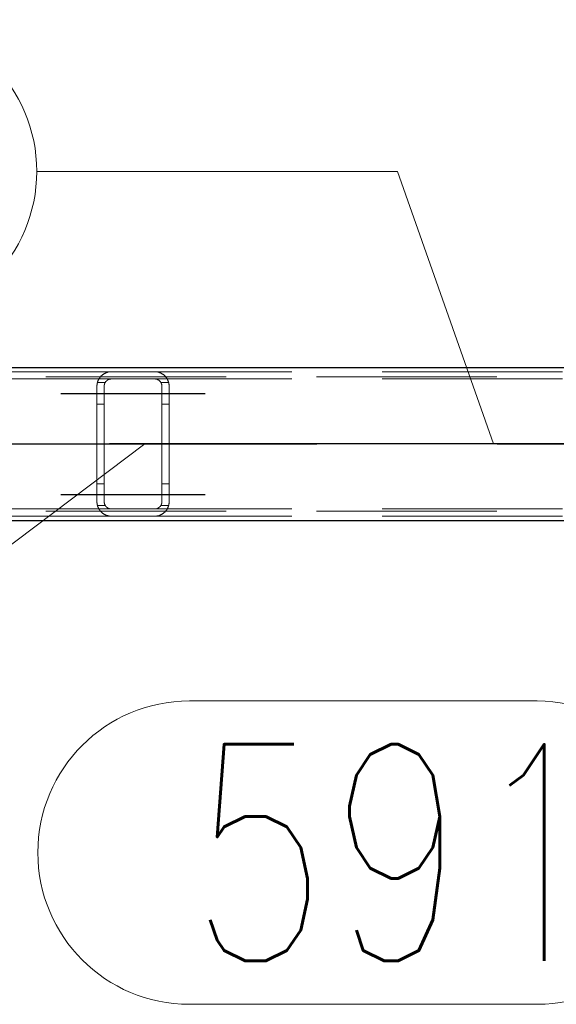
# Model space of a CAD drawing. Header units: millimetres. Extents: x -851 to 2, y 9346 to 10016.
# Tile 162 of 256: x -515.44 to -508, y 9385.17 to 9398.81. Entities that reach past the tile are written whole.
import ezdxf

# ---------------------------------------------------------------- set-up
doc = ezdxf.new("R2010")
doc.units = ezdxf.units.MM
doc.header["$LTSCALE"] = 10
doc.linetypes.add('HIDDEN', pattern=[0.375, 0.25, -0.125])
doc.linetypes.add('MITTE', pattern=[2, 1.25, -0.25, 0.25, -0.25])
for name, color, linetype, lineweight in [('PS_Hidden', 2, 'HIDDEN', 9), ('PS_Pos', 1, 'Continuous', 15), ('PS_Shape', 161, 'Continuous', 30), ('PS_SOLID', 7, 'Continuous', 30)]:
    doc.layers.add(name, color=color, linetype=linetype, lineweight=lineweight)
doc.layers.add('PS_Mid', color=5, linetype='MITTE')
doc.styles.add('simplex', font='simplex.shx', dxfattribs={"width": 0.75})

# ---------------------------------------------------------------- blocks, each defined once
blk = doc.blocks.new('*X1129')
at = {"layer": 'PS_Hidden', "color": 2, "linetype": 'HIDDEN'}
for p, q in [((-781.326, 9393.862), (-486.126, 9393.862)), ((-514.168, 9393.932), (-523.568, 9393.932)), ((-514.168, 9393.832), (-523.568, 9393.832)), ((-514.349, 9393.818), (-514.347, 9393.822)), ((-514.347, 9393.822), (-514.345, 9393.826)), ((-514.345, 9393.826), (-514.343, 9393.83)), ((-514.343, 9393.83), (-514.34, 9393.834)), ((-514.34, 9393.834), (-514.338, 9393.838)), ((-514.338, 9393.838), (-514.336, 9393.842)), ((-514.336, 9393.842), (-514.333, 9393.845)), ((-514.333, 9393.845), (-514.33, 9393.849)), ((-514.33, 9393.849), (-514.328, 9393.853)), ((-514.328, 9393.853), (-514.325, 9393.856)), ((-514.325, 9393.856), (-514.322, 9393.86)), ((-514.322, 9393.86), (-514.319, 9393.863)), ((-514.319, 9393.863), (-514.316, 9393.867)), ((-514.316, 9393.867), (-514.313, 9393.87)), ((-514.313, 9393.87), (-514.31, 9393.873)), ((-514.31, 9393.873), (-514.307, 9393.876)), ((-514.307, 9393.876), (-514.304, 9393.879)), ((-514.304, 9393.879), (-514.3, 9393.882)), ((-514.3, 9393.882), (-514.297, 9393.885)), ((-514.297, 9393.885), (-514.293, 9393.888)), ((-514.293, 9393.888), (-514.29, 9393.891)), ((-514.29, 9393.891), (-514.286, 9393.894)), ((-514.286, 9393.894), (-514.282, 9393.896)), ((-514.282, 9393.896), (-514.278, 9393.899)), ((-514.278, 9393.899), (-514.274, 9393.902)), ((-514.274, 9393.902), (-514.27, 9393.904)), ((-514.27, 9393.904), (-514.265, 9393.907)), ((-514.265, 9393.907), (-514.26, 9393.909)), ((-514.26, 9393.909), (-514.256, 9393.912)), ((-514.256, 9393.912), (-514.251, 9393.914)), ((-514.251, 9393.914), (-514.245, 9393.917)), ((-514.245, 9393.917), (-514.24, 9393.919)), ((-514.24, 9393.919), (-514.235, 9393.921)), ((-514.235, 9393.921), (-514.229, 9393.923)), ((-514.229, 9393.923), (-514.224, 9393.924)), ((-514.224, 9393.924), (-514.218, 9393.926)), ((-514.218, 9393.926), (-514.211, 9393.927)), ((-514.213, 9393.821), (-514.216, 9393.82)), ((-514.211, 9393.823), (-514.213, 9393.821)), ((-514.211, 9393.927), (-514.205, 9393.929)), ((-514.208, 9393.824), (-514.211, 9393.823)), ((-514.205, 9393.825), (-514.208, 9393.824)), ((-514.205, 9393.929), (-514.198, 9393.93)), ((-514.202, 9393.826), (-514.205, 9393.825)), ((-514.2, 9393.827), (-514.202, 9393.826)), ((-514.197, 9393.828), (-514.2, 9393.827)), ((-514.198, 9393.93), (-514.19, 9393.931)), ((-514.194, 9393.829), (-514.197, 9393.828)), ((-514.191, 9393.83), (-514.194, 9393.829)), ((-514.188, 9393.83), (-514.191, 9393.83)), ((-514.19, 9393.931), (-514.183, 9393.931)), ((-514.184, 9393.831), (-514.188, 9393.83)), ((-514.181, 9393.831), (-514.184, 9393.831)), ((-514.183, 9393.931), (-514.176, 9393.932)), ((-514.178, 9393.832), (-514.181, 9393.831)), ((-514.175, 9393.832), (-514.178, 9393.832)), ((-514.176, 9393.932), (-514.168, 9393.932)), ((-514.172, 9393.832), (-514.175, 9393.832)), ((-514.168, 9393.832), (-514.172, 9393.832)), ((-514.168, 9393.932), (-513.568, 9393.932)), ((-514.168, 9393.932), (-514.168, 9393.932)), ((-513.568, 9393.832), (-514.168, 9393.832)), ((-504.168, 9393.932), (-513.568, 9393.932)), ((-513.568, 9393.932), (-513.561, 9393.932)), ((-504.168, 9393.832), (-513.568, 9393.832)), ((-513.565, 9393.832), (-513.568, 9393.832)), ((-513.568, 9393.832), (-513.568, 9393.832)), ((-513.562, 9393.832), (-513.565, 9393.832)), ((-513.558, 9393.832), (-513.562, 9393.832)), ((-513.561, 9393.932), (-513.554, 9393.931)), ((-513.555, 9393.831), (-513.558, 9393.832)), ((-513.552, 9393.831), (-513.555, 9393.831)), ((-513.554, 9393.931), (-513.546, 9393.931)), ((-513.548, 9393.83), (-513.552, 9393.831)), ((-513.545, 9393.829), (-513.548, 9393.83)), ((-513.546, 9393.931), (-513.539, 9393.93)), ((-513.542, 9393.828), (-513.545, 9393.829)), ((-513.539, 9393.828), (-513.542, 9393.828)), ((-513.539, 9393.93), (-513.532, 9393.929)), ((-513.536, 9393.827), (-513.539, 9393.828)), ((-513.533, 9393.826), (-513.536, 9393.827)), ((-513.531, 9393.825), (-513.533, 9393.826)), ((-513.532, 9393.929), (-513.526, 9393.927)), ((-513.528, 9393.824), (-513.531, 9393.825)), ((-513.526, 9393.822), (-513.528, 9393.824)), ((-513.526, 9393.927), (-513.519, 9393.926)), ((-513.523, 9393.821), (-513.526, 9393.822)), ((-513.521, 9393.82), (-513.523, 9393.821)), ((-513.519, 9393.926), (-513.513, 9393.924)), ((-513.513, 9393.924), (-513.508, 9393.923)), ((-513.508, 9393.923), (-513.502, 9393.921)), ((-513.502, 9393.921), (-513.497, 9393.919)), ((-513.497, 9393.919), (-513.492, 9393.917)), ((-513.492, 9393.917), (-513.487, 9393.915)), ((-513.487, 9393.915), (-513.483, 9393.913)), ((-513.483, 9393.913), (-513.478, 9393.91)), ((-513.478, 9393.91), (-513.473, 9393.908)), ((-513.473, 9393.908), (-513.469, 9393.905)), ((-513.469, 9393.905), (-513.464, 9393.903)), ((-513.464, 9393.903), (-513.46, 9393.9)), ((-513.46, 9393.9), (-513.456, 9393.897)), ((-513.456, 9393.897), (-513.452, 9393.895)), ((-513.452, 9393.895), (-513.448, 9393.892)), ((-513.448, 9393.892), (-513.444, 9393.889)), ((-513.444, 9393.889), (-513.441, 9393.886)), ((-513.441, 9393.886), (-513.437, 9393.883)), ((-513.437, 9393.883), (-513.434, 9393.88)), ((-513.434, 9393.88), (-513.431, 9393.877)), ((-513.431, 9393.877), (-513.427, 9393.874)), ((-513.427, 9393.874), (-513.424, 9393.871)), ((-513.424, 9393.871), (-513.421, 9393.868)), ((-513.421, 9393.868), (-513.419, 9393.865)), ((-513.419, 9393.865), (-513.416, 9393.861)), ((-513.416, 9393.861), (-513.413, 9393.858)), ((-513.413, 9393.858), (-513.41, 9393.854)), ((-513.41, 9393.854), (-513.408, 9393.851)), ((-513.408, 9393.851), (-513.405, 9393.847)), ((-513.405, 9393.847), (-513.402, 9393.844)), ((-513.402, 9393.844), (-513.4, 9393.84)), ((-513.4, 9393.84), (-513.397, 9393.836)), ((-513.397, 9393.836), (-513.395, 9393.832)), ((-513.395, 9393.832), (-513.393, 9393.828)), ((-513.393, 9393.828), (-513.391, 9393.824)), ((-513.391, 9393.824), (-513.389, 9393.82)), ((-514.368, 9393.746), (-514.367, 9393.751)), ((-514.368, 9393.741), (-514.368, 9393.746)), ((-514.368, 9393.737), (-514.368, 9393.741)), ((-514.368, 9393.732), (-514.368, 9393.737)), ((-514.368, 9392.132), (-514.368, 9393.732)), ((-514.367, 9393.755), (-514.366, 9393.76)), ((-514.367, 9393.751), (-514.367, 9393.755)), ((-514.366, 9393.765), (-514.365, 9393.769)), ((-514.366, 9393.76), (-514.366, 9393.765)), ((-514.365, 9393.769), (-514.364, 9393.774)), ((-514.364, 9393.774), (-514.363, 9393.778)), ((-514.363, 9393.778), (-514.362, 9393.783)), ((-514.362, 9393.783), (-514.36, 9393.788)), ((-514.255, 9393.782), (-514.362, 9393.782)), ((-514.36, 9393.788), (-514.359, 9393.792)), ((-514.359, 9393.792), (-514.358, 9393.796)), ((-514.358, 9393.796), (-514.356, 9393.801)), ((-514.356, 9393.801), (-514.355, 9393.805)), ((-514.355, 9393.805), (-514.353, 9393.809)), ((-514.353, 9393.809), (-514.351, 9393.814)), ((-514.351, 9393.814), (-514.349, 9393.818)), ((-514.267, 9393.747), (-514.268, 9393.745)), ((-514.268, 9393.745), (-514.268, 9393.743)), ((-514.268, 9393.743), (-514.268, 9393.741)), ((-514.268, 9393.741), (-514.268, 9393.738)), ((-514.268, 9393.738), (-514.268, 9393.736)), ((-514.268, 9393.736), (-514.268, 9393.734)), ((-514.268, 9393.734), (-514.268, 9393.732)), ((-514.268, 9393.732), (-514.268, 9392.132)), ((-514.268, 9393.732), (-514.268, 9393.732)), ((-514.266, 9393.752), (-514.267, 9393.749)), ((-514.267, 9393.749), (-514.267, 9393.747)), ((-514.265, 9393.756), (-514.266, 9393.754)), ((-514.266, 9393.754), (-514.266, 9393.752)), ((-514.264, 9393.76), (-514.265, 9393.758)), ((-514.265, 9393.758), (-514.265, 9393.756)), ((-514.263, 9393.765), (-514.264, 9393.762)), ((-514.264, 9393.762), (-514.264, 9393.76)), ((-514.262, 9393.767), (-514.263, 9393.765)), ((-514.261, 9393.769), (-514.262, 9393.767)), ((-514.26, 9393.773), (-514.261, 9393.771)), ((-514.261, 9393.771), (-514.261, 9393.769)), ((-514.259, 9393.775), (-514.26, 9393.773)), ((-514.258, 9393.777), (-514.259, 9393.775)), ((-514.257, 9393.779), (-514.258, 9393.777)), ((-514.255, 9393.781), (-514.257, 9393.779)), ((-514.254, 9393.783), (-514.255, 9393.781)), ((-514.253, 9393.785), (-514.254, 9393.783)), ((-514.252, 9393.787), (-514.253, 9393.785)), ((-514.251, 9393.789), (-514.252, 9393.787)), ((-514.249, 9393.791), (-514.251, 9393.789)), ((-514.248, 9393.793), (-514.249, 9393.791)), ((-514.246, 9393.795), (-514.248, 9393.793)), ((-514.245, 9393.796), (-514.246, 9393.795)), ((-514.243, 9393.798), (-514.245, 9393.796)), ((-514.242, 9393.8), (-514.243, 9393.798)), ((-514.24, 9393.802), (-514.242, 9393.8)), ((-514.238, 9393.803), (-514.24, 9393.802)), ((-514.237, 9393.805), (-514.238, 9393.803)), ((-514.235, 9393.807), (-514.237, 9393.805)), ((-514.233, 9393.808), (-514.235, 9393.807)), ((-514.231, 9393.81), (-514.233, 9393.808)), ((-514.229, 9393.811), (-514.231, 9393.81)), ((-514.227, 9393.813), (-514.229, 9393.811)), ((-514.225, 9393.814), (-514.227, 9393.813)), ((-514.223, 9393.816), (-514.225, 9393.814)), ((-514.221, 9393.817), (-514.223, 9393.816)), ((-514.218, 9393.819), (-514.221, 9393.817)), ((-514.216, 9393.82), (-514.218, 9393.819)), ((-513.518, 9393.818), (-513.521, 9393.82)), ((-513.516, 9393.817), (-513.518, 9393.818)), ((-513.514, 9393.816), (-513.516, 9393.817)), ((-513.511, 9393.814), (-513.514, 9393.816)), ((-513.509, 9393.813), (-513.511, 9393.814)), ((-513.507, 9393.811), (-513.509, 9393.813)), ((-513.505, 9393.809), (-513.507, 9393.811)), ((-513.503, 9393.808), (-513.505, 9393.809)), ((-513.501, 9393.806), (-513.503, 9393.808)), ((-513.5, 9393.805), (-513.501, 9393.806)), ((-513.498, 9393.803), (-513.5, 9393.805)), ((-513.496, 9393.801), (-513.498, 9393.803)), ((-513.495, 9393.8), (-513.496, 9393.801)), ((-513.493, 9393.798), (-513.495, 9393.8)), ((-513.492, 9393.796), (-513.493, 9393.798)), ((-513.49, 9393.794), (-513.492, 9393.796)), ((-513.489, 9393.793), (-513.49, 9393.794)), ((-513.488, 9393.791), (-513.489, 9393.793)), ((-513.486, 9393.789), (-513.488, 9393.791)), ((-513.485, 9393.787), (-513.486, 9393.789)), ((-513.484, 9393.785), (-513.485, 9393.787)), ((-513.483, 9393.783), (-513.484, 9393.785)), ((-513.482, 9393.781), (-513.483, 9393.783)), ((-513.375, 9393.782), (-513.482, 9393.782)), ((-513.48, 9393.779), (-513.482, 9393.781)), ((-513.479, 9393.777), (-513.48, 9393.779)), ((-513.478, 9393.775), (-513.479, 9393.777)), ((-513.477, 9393.773), (-513.478, 9393.775)), ((-513.477, 9393.771), (-513.477, 9393.773)), ((-513.476, 9393.769), (-513.477, 9393.771)), ((-513.475, 9393.767), (-513.476, 9393.769)), ((-513.474, 9393.765), (-513.475, 9393.767)), ((-513.473, 9393.763), (-513.474, 9393.765)), ((-513.473, 9393.76), (-513.473, 9393.763)), ((-513.472, 9393.758), (-513.473, 9393.76)), ((-513.471, 9393.756), (-513.472, 9393.758)), ((-513.471, 9393.754), (-513.471, 9393.756)), ((-513.47, 9393.752), (-513.471, 9393.754)), ((-513.47, 9393.75), (-513.47, 9393.752)), ((-513.47, 9393.747), (-513.47, 9393.75)), ((-513.469, 9393.745), (-513.47, 9393.747)), ((-513.469, 9393.743), (-513.469, 9393.745)), ((-513.469, 9393.741), (-513.469, 9393.743)), ((-513.469, 9393.739), (-513.469, 9393.741)), ((-513.468, 9393.736), (-513.469, 9393.739)), ((-513.468, 9393.734), (-513.468, 9393.736)), ((-513.468, 9393.732), (-513.468, 9393.734)), ((-513.468, 9392.132), (-513.468, 9393.732)), ((-513.389, 9393.82), (-513.387, 9393.816)), ((-513.387, 9393.816), (-513.385, 9393.811)), ((-513.385, 9393.811), (-513.383, 9393.807)), ((-513.383, 9393.807), (-513.381, 9393.803)), ((-513.381, 9393.803), (-513.38, 9393.798)), ((-513.38, 9393.798), (-513.378, 9393.794)), ((-513.378, 9393.794), (-513.377, 9393.789)), ((-513.377, 9393.789), (-513.375, 9393.784)), ((-513.375, 9393.784), (-513.374, 9393.78)), ((-513.374, 9393.78), (-513.373, 9393.775)), ((-513.373, 9393.775), (-513.372, 9393.77)), ((-513.372, 9393.77), (-513.371, 9393.766)), ((-513.371, 9393.766), (-513.371, 9393.761)), ((-513.371, 9393.761), (-513.37, 9393.756)), ((-513.37, 9393.756), (-513.369, 9393.751)), ((-513.369, 9393.751), (-513.369, 9393.747)), ((-513.369, 9393.747), (-513.369, 9393.742)), ((-513.369, 9393.742), (-513.368, 9393.737)), ((-513.368, 9393.737), (-513.368, 9393.732)), ((-513.368, 9393.732), (-513.368, 9393.732)), ((-513.368, 9393.732), (-513.368, 9392.132)), ((-514.268, 9393.482), (-514.368, 9393.482)), ((-513.368, 9393.482), (-513.468, 9393.482)), ((-514.268, 9392.382), (-514.368, 9392.382)), ((-513.368, 9392.382), (-513.468, 9392.382)), ((-514.368, 9392.127), (-514.368, 9392.132)), ((-514.368, 9392.132), (-514.368, 9392.132)), ((-514.368, 9392.123), (-514.368, 9392.127)), ((-514.368, 9392.118), (-514.368, 9392.123)), ((-514.367, 9392.113), (-514.368, 9392.118)), ((-514.367, 9392.109), (-514.367, 9392.113)), ((-514.366, 9392.104), (-514.367, 9392.109)), ((-514.366, 9392.099), (-514.366, 9392.104)), ((-514.365, 9392.095), (-514.366, 9392.099)), ((-514.364, 9392.09), (-514.365, 9392.095)), ((-514.363, 9392.086), (-514.364, 9392.09)), ((-514.362, 9392.081), (-514.363, 9392.086)), ((-514.255, 9392.082), (-514.362, 9392.082)), ((-514.36, 9392.077), (-514.362, 9392.081)), ((-514.359, 9392.072), (-514.36, 9392.077)), ((-514.358, 9392.068), (-514.359, 9392.072)), ((-514.356, 9392.063), (-514.358, 9392.068)), ((-514.355, 9392.059), (-514.356, 9392.063)), ((-514.353, 9392.055), (-514.355, 9392.059)), ((-514.351, 9392.05), (-514.353, 9392.055)), ((-514.349, 9392.046), (-514.351, 9392.05)), ((-514.268, 9392.132), (-514.268, 9392.13)), ((-514.268, 9392.13), (-514.268, 9392.128)), ((-514.268, 9392.128), (-514.268, 9392.126)), ((-514.268, 9392.126), (-514.268, 9392.123)), ((-514.268, 9392.123), (-514.268, 9392.121)), ((-514.268, 9392.121), (-514.268, 9392.119)), ((-514.268, 9392.119), (-514.267, 9392.117)), ((-514.267, 9392.117), (-514.267, 9392.115)), ((-514.267, 9392.115), (-514.266, 9392.113)), ((-514.266, 9392.113), (-514.266, 9392.11)), ((-514.266, 9392.11), (-514.265, 9392.108)), ((-514.265, 9392.108), (-514.265, 9392.106)), ((-514.265, 9392.106), (-514.264, 9392.104)), ((-514.264, 9392.104), (-514.264, 9392.102)), ((-514.264, 9392.102), (-514.263, 9392.1)), ((-514.263, 9392.1), (-514.262, 9392.097)), ((-514.262, 9392.097), (-514.261, 9392.095)), ((-514.261, 9392.095), (-514.261, 9392.093)), ((-514.261, 9392.093), (-514.26, 9392.091)), ((-514.26, 9392.091), (-514.259, 9392.089)), ((-514.259, 9392.089), (-514.258, 9392.087)), ((-514.258, 9392.087), (-514.257, 9392.085)), ((-514.257, 9392.085), (-514.255, 9392.083)), ((-514.255, 9392.083), (-514.254, 9392.081)), ((-514.254, 9392.081), (-514.253, 9392.079)), ((-514.253, 9392.079), (-514.252, 9392.077)), ((-514.252, 9392.077), (-514.251, 9392.075)), ((-514.251, 9392.075), (-514.249, 9392.073)), ((-514.249, 9392.073), (-514.248, 9392.071)), ((-514.248, 9392.071), (-514.246, 9392.069)), ((-514.246, 9392.069), (-514.245, 9392.068)), ((-514.245, 9392.068), (-514.243, 9392.066)), ((-514.243, 9392.066), (-514.242, 9392.064)), ((-514.242, 9392.064), (-514.24, 9392.062)), ((-514.24, 9392.062), (-514.238, 9392.061)), ((-514.238, 9392.061), (-514.237, 9392.059)), ((-514.237, 9392.059), (-514.235, 9392.057)), ((-514.235, 9392.057), (-514.233, 9392.056)), ((-514.233, 9392.056), (-514.231, 9392.054)), ((-514.231, 9392.054), (-514.229, 9392.053)), ((-514.229, 9392.053), (-514.227, 9392.051)), ((-514.227, 9392.051), (-514.225, 9392.05)), ((-514.225, 9392.05), (-514.223, 9392.048)), ((-513.516, 9392.047), (-513.514, 9392.049)), ((-513.514, 9392.049), (-513.511, 9392.05)), ((-513.511, 9392.05), (-513.509, 9392.052)), ((-513.509, 9392.052), (-513.507, 9392.053)), ((-513.507, 9392.053), (-513.505, 9392.055)), ((-513.505, 9392.055), (-513.503, 9392.056)), ((-513.503, 9392.056), (-513.501, 9392.058)), ((-513.501, 9392.058), (-513.5, 9392.06)), ((-513.5, 9392.06), (-513.498, 9392.061)), ((-513.498, 9392.061), (-513.496, 9392.063)), ((-513.496, 9392.063), (-513.495, 9392.064)), ((-513.495, 9392.064), (-513.493, 9392.066)), ((-513.493, 9392.066), (-513.492, 9392.068)), ((-513.492, 9392.068), (-513.49, 9392.07)), ((-513.49, 9392.07), (-513.489, 9392.071)), ((-513.489, 9392.071), (-513.488, 9392.073)), ((-513.488, 9392.073), (-513.486, 9392.075)), ((-513.486, 9392.075), (-513.485, 9392.077)), ((-513.485, 9392.077), (-513.484, 9392.079)), ((-513.484, 9392.079), (-513.483, 9392.081)), ((-513.483, 9392.081), (-513.482, 9392.083)), ((-513.482, 9392.083), (-513.48, 9392.085)), ((-513.375, 9392.082), (-513.482, 9392.082)), ((-513.48, 9392.085), (-513.479, 9392.087)), ((-513.479, 9392.087), (-513.478, 9392.089)), ((-513.478, 9392.089), (-513.477, 9392.091)), ((-513.477, 9392.093), (-513.476, 9392.095)), ((-513.477, 9392.091), (-513.477, 9392.093)), ((-513.476, 9392.095), (-513.475, 9392.097)), ((-513.475, 9392.097), (-513.474, 9392.099)), ((-513.474, 9392.099), (-513.473, 9392.102)), ((-513.473, 9392.104), (-513.472, 9392.106)), ((-513.473, 9392.102), (-513.473, 9392.104)), ((-513.472, 9392.106), (-513.471, 9392.108)), ((-513.471, 9392.11), (-513.47, 9392.112)), ((-513.471, 9392.108), (-513.471, 9392.11)), ((-513.47, 9392.117), (-513.469, 9392.119)), ((-513.47, 9392.115), (-513.47, 9392.117)), ((-513.47, 9392.112), (-513.47, 9392.115)), ((-513.469, 9392.126), (-513.468, 9392.128)), ((-513.469, 9392.123), (-513.469, 9392.126)), ((-513.469, 9392.121), (-513.469, 9392.123)), ((-513.469, 9392.119), (-513.469, 9392.121)), ((-513.468, 9392.13), (-513.468, 9392.132)), ((-513.468, 9392.132), (-513.468, 9392.132)), ((-513.468, 9392.128), (-513.468, 9392.13)), ((-513.387, 9392.049), (-513.389, 9392.044)), ((-513.385, 9392.053), (-513.387, 9392.049)), ((-513.383, 9392.057), (-513.385, 9392.053)), ((-513.381, 9392.062), (-513.383, 9392.057)), ((-513.38, 9392.066), (-513.381, 9392.062)), ((-513.378, 9392.07), (-513.38, 9392.066)), ((-513.377, 9392.075), (-513.378, 9392.07)), ((-513.375, 9392.08), (-513.377, 9392.075)), ((-513.374, 9392.084), (-513.375, 9392.08)), ((-513.373, 9392.089), (-513.374, 9392.084)), ((-513.372, 9392.094), (-513.373, 9392.089)), ((-513.371, 9392.098), (-513.372, 9392.094)), ((-513.37, 9392.108), (-513.371, 9392.103)), ((-513.371, 9392.103), (-513.371, 9392.098)), ((-513.369, 9392.113), (-513.37, 9392.108)), ((-513.368, 9392.127), (-513.369, 9392.122)), ((-513.369, 9392.122), (-513.369, 9392.118)), ((-513.369, 9392.118), (-513.369, 9392.113)), ((-513.368, 9392.132), (-513.368, 9392.127)), ((-781.326, 9392.002), (-486.126, 9392.002)), ((-514.168, 9392.032), (-523.568, 9392.032)), ((-514.168, 9391.932), (-523.568, 9391.932)), ((-514.347, 9392.042), (-514.349, 9392.046)), ((-514.345, 9392.038), (-514.347, 9392.042)), ((-514.343, 9392.034), (-514.345, 9392.038)), ((-514.34, 9392.03), (-514.343, 9392.034)), ((-514.338, 9392.026), (-514.34, 9392.03)), ((-514.336, 9392.022), (-514.338, 9392.026)), ((-514.333, 9392.019), (-514.336, 9392.022)), ((-514.33, 9392.015), (-514.333, 9392.019)), ((-514.328, 9392.011), (-514.33, 9392.015)), ((-514.325, 9392.008), (-514.328, 9392.011)), ((-514.322, 9392.004), (-514.325, 9392.008)), ((-514.319, 9392.001), (-514.322, 9392.004)), ((-514.316, 9391.997), (-514.319, 9392.001)), ((-514.313, 9391.994), (-514.316, 9391.997)), ((-514.31, 9391.991), (-514.313, 9391.994)), ((-514.307, 9391.988), (-514.31, 9391.991)), ((-514.304, 9391.985), (-514.307, 9391.988)), ((-514.3, 9391.982), (-514.304, 9391.985)), ((-514.297, 9391.979), (-514.3, 9391.982)), ((-514.293, 9391.976), (-514.297, 9391.979)), ((-514.29, 9391.973), (-514.293, 9391.976)), ((-514.286, 9391.97), (-514.29, 9391.973)), ((-514.282, 9391.968), (-514.286, 9391.97)), ((-514.278, 9391.965), (-514.282, 9391.968)), ((-514.274, 9391.962), (-514.278, 9391.965)), ((-514.27, 9391.96), (-514.274, 9391.962)), ((-514.265, 9391.957), (-514.27, 9391.96)), ((-514.26, 9391.955), (-514.265, 9391.957)), ((-514.256, 9391.952), (-514.26, 9391.955)), ((-514.251, 9391.95), (-514.256, 9391.952)), ((-514.245, 9391.948), (-514.251, 9391.95)), ((-514.24, 9391.945), (-514.245, 9391.948)), ((-514.235, 9391.943), (-514.24, 9391.945)), ((-514.229, 9391.942), (-514.235, 9391.943)), ((-514.224, 9391.94), (-514.229, 9391.942)), ((-514.218, 9391.938), (-514.224, 9391.94)), ((-514.223, 9392.048), (-514.221, 9392.047)), ((-514.221, 9392.047), (-514.218, 9392.045)), ((-514.218, 9392.045), (-514.216, 9392.044)), ((-514.211, 9391.937), (-514.218, 9391.938)), ((-514.216, 9392.044), (-514.213, 9392.043)), ((-514.213, 9392.043), (-514.211, 9392.041)), ((-514.211, 9392.041), (-514.208, 9392.04)), ((-514.205, 9391.935), (-514.211, 9391.937)), ((-514.208, 9392.04), (-514.205, 9392.039)), ((-514.205, 9392.039), (-514.202, 9392.038)), ((-514.198, 9391.934), (-514.205, 9391.935)), ((-514.202, 9392.038), (-514.2, 9392.037)), ((-514.2, 9392.037), (-514.197, 9392.036)), ((-514.19, 9391.933), (-514.198, 9391.934)), ((-514.197, 9392.036), (-514.194, 9392.035)), ((-514.194, 9392.035), (-514.191, 9392.035)), ((-514.191, 9392.035), (-514.188, 9392.034)), ((-514.183, 9391.933), (-514.19, 9391.933)), ((-514.188, 9392.034), (-514.184, 9392.033)), ((-514.184, 9392.033), (-514.181, 9392.033)), ((-514.176, 9391.932), (-514.183, 9391.933)), ((-514.181, 9392.033), (-514.178, 9392.033)), ((-514.178, 9392.033), (-514.175, 9392.032)), ((-514.168, 9391.932), (-514.176, 9391.932)), ((-514.175, 9392.032), (-514.172, 9392.032)), ((-514.172, 9392.032), (-514.168, 9392.032)), ((-514.168, 9392.032), (-513.568, 9392.032)), ((-514.168, 9392.032), (-514.168, 9392.032)), ((-513.568, 9391.932), (-514.168, 9391.932)), ((-504.168, 9392.032), (-513.568, 9392.032)), ((-513.568, 9392.032), (-513.565, 9392.032)), ((-504.168, 9391.932), (-513.568, 9391.932)), ((-513.561, 9391.932), (-513.568, 9391.932)), ((-513.568, 9391.932), (-513.568, 9391.932)), ((-513.565, 9392.032), (-513.562, 9392.032)), ((-513.562, 9392.032), (-513.558, 9392.033)), ((-513.554, 9391.933), (-513.561, 9391.932)), ((-513.558, 9392.033), (-513.555, 9392.033)), ((-513.555, 9392.033), (-513.552, 9392.033)), ((-513.546, 9391.933), (-513.554, 9391.933)), ((-513.552, 9392.033), (-513.548, 9392.034)), ((-513.548, 9392.034), (-513.545, 9392.035)), ((-513.539, 9391.934), (-513.546, 9391.933)), ((-513.545, 9392.035), (-513.542, 9392.036)), ((-513.542, 9392.036), (-513.539, 9392.036)), ((-513.539, 9392.036), (-513.536, 9392.037)), ((-513.532, 9391.935), (-513.539, 9391.934)), ((-513.536, 9392.037), (-513.533, 9392.038)), ((-513.533, 9392.038), (-513.531, 9392.039)), ((-513.526, 9391.937), (-513.532, 9391.935)), ((-513.531, 9392.039), (-513.528, 9392.041)), ((-513.528, 9392.041), (-513.526, 9392.042)), ((-513.526, 9392.042), (-513.523, 9392.043)), ((-513.519, 9391.938), (-513.526, 9391.937)), ((-513.523, 9392.043), (-513.521, 9392.044)), ((-513.521, 9392.044), (-513.518, 9392.046)), ((-513.513, 9391.94), (-513.519, 9391.938)), ((-513.518, 9392.046), (-513.516, 9392.047)), ((-513.508, 9391.941), (-513.513, 9391.94)), ((-513.502, 9391.943), (-513.508, 9391.941)), ((-513.497, 9391.945), (-513.502, 9391.943)), ((-513.492, 9391.947), (-513.497, 9391.945)), ((-513.487, 9391.949), (-513.492, 9391.947)), ((-513.483, 9391.951), (-513.487, 9391.949)), ((-513.478, 9391.954), (-513.483, 9391.951)), ((-513.473, 9391.956), (-513.478, 9391.954)), ((-513.469, 9391.959), (-513.473, 9391.956)), ((-513.464, 9391.961), (-513.469, 9391.959)), ((-513.46, 9391.964), (-513.464, 9391.961)), ((-513.456, 9391.967), (-513.46, 9391.964)), ((-513.452, 9391.969), (-513.456, 9391.967)), ((-513.448, 9391.972), (-513.452, 9391.969)), ((-513.444, 9391.975), (-513.448, 9391.972)), ((-513.441, 9391.978), (-513.444, 9391.975)), ((-513.437, 9391.981), (-513.441, 9391.978)), ((-513.434, 9391.984), (-513.437, 9391.981)), ((-513.431, 9391.987), (-513.434, 9391.984)), ((-513.427, 9391.99), (-513.431, 9391.987)), ((-513.424, 9391.993), (-513.427, 9391.99)), ((-513.421, 9391.996), (-513.424, 9391.993)), ((-513.419, 9392), (-513.421, 9391.996)), ((-513.416, 9392.003), (-513.419, 9392)), ((-513.413, 9392.006), (-513.416, 9392.003)), ((-513.41, 9392.01), (-513.413, 9392.006)), ((-513.408, 9392.013), (-513.41, 9392.01)), ((-513.405, 9392.017), (-513.408, 9392.013)), ((-513.402, 9392.021), (-513.405, 9392.017)), ((-513.4, 9392.024), (-513.402, 9392.021)), ((-513.397, 9392.028), (-513.4, 9392.024)), ((-513.395, 9392.032), (-513.397, 9392.028)), ((-513.393, 9392.036), (-513.395, 9392.032)), ((-513.391, 9392.04), (-513.393, 9392.036)), ((-513.389, 9392.044), (-513.391, 9392.04))]:
    blk.add_line(p, q, dxfattribs=at)
at = {"layer": 'PS_Mid', "color": 5, "linetype": 'MITTE'}
for p, q in [((-514.868, 9393.632), (-513.768, 9393.632)), ((-514.868, 9393.632), (-513.768, 9393.632)), ((-513.968, 9393.632), (-512.868, 9393.632)), ((-513.968, 9393.632), (-512.868, 9393.632)), ((-783.822, 9392.932), (-483.63, 9392.932)), ((-481.695, 9392.932), (-536.042, 9392.932)), ((-513.868, 9392.932), (-513.868, 9392.932)), ((-514.868, 9392.232), (-513.768, 9392.232)), ((-514.868, 9392.232), (-513.768, 9392.232)), ((-513.968, 9392.232), (-512.868, 9392.232)), ((-513.968, 9392.232), (-512.868, 9392.232))]:
    blk.add_line(p, q, dxfattribs=at)
at = {"layer": 'PS_SOLID', "color": 7, "linetype": 'Continuous'}
for p, q in [((-781.326, 9393.992), (-486.126, 9393.992)), ((-781.326, 9391.872), (-486.126, 9391.872))]:
    blk.add_line(p, q, dxfattribs=at)
blk = doc.blocks.new('*X1142')
at = {"color": 1}
for p in [(-515.203, 9396.706), (-508.872, 9392.932)]:
    blk.add_line(p, (-510.203, 9396.706), dxfattribs=at)
blk.add_arc((-517.303, 9396.706), 2.1, 270, 90, dxfattribs=at)
blk = doc.blocks.new('*X1406')
at = {"color": 1}
blk.add_line((-513.707, 9392.932), (-521.228, 9387.274), dxfattribs=at)
blk = doc.blocks.new('*X1408')
at = {"color": 1}
for p, q in [((-513.088, 9389.374), (-508.267, 9389.374)), ((-513.088, 9385.174), (-508.267, 9385.174))]:
    blk.add_line(p, q, dxfattribs=at)
for centre, start, end in [((-513.088, 9387.274), 90, 270), ((-508.267, 9387.274), 270, 90)]:
    blk.add_arc(centre, 2.1, start, end, dxfattribs=at)
at = {"color": 30, "style": 'simplex', "width": 0.75}
blk.add_text('591', height=3, dxfattribs=at).set_placement((-513.088, 9385.774))
blk = doc.blocks.new('*X1409')
at = {"color": 1}
for p, q in [((-503.646, 9392.932), (-501.167, 9387.274)), ((-513.088, 9389.374), (-508.267, 9389.374)), ((-506.167, 9387.274), (-501.167, 9387.274)), ((-513.088, 9385.174), (-508.267, 9385.174))]:
    blk.add_line(p, q, dxfattribs=at)
for centre, start, end in [((-513.088, 9387.274), 90, 270), ((-508.267, 9387.274), 270, 90)]:
    blk.add_arc(centre, 2.1, start, end, dxfattribs=at)
at = {"color": 30, "style": 'simplex', "width": 0.75}
blk.add_text('591', height=3, dxfattribs=at).set_placement((-513.088, 9385.774))

msp = doc.modelspace()

# ---------------------------------------------------------------- block references
at = {"layer": 'PS_Pos'}
for name in ['*X1142', '*X1406', '*X1408', '*X1409']:
    msp.add_blockref(name, (0, 0), dxfattribs=at)
at = {"layer": 'PS_Shape', "color": 31}
msp.add_blockref('*X1129', (0, 0), dxfattribs=at)

doc.saveas('drawing.dxf')
